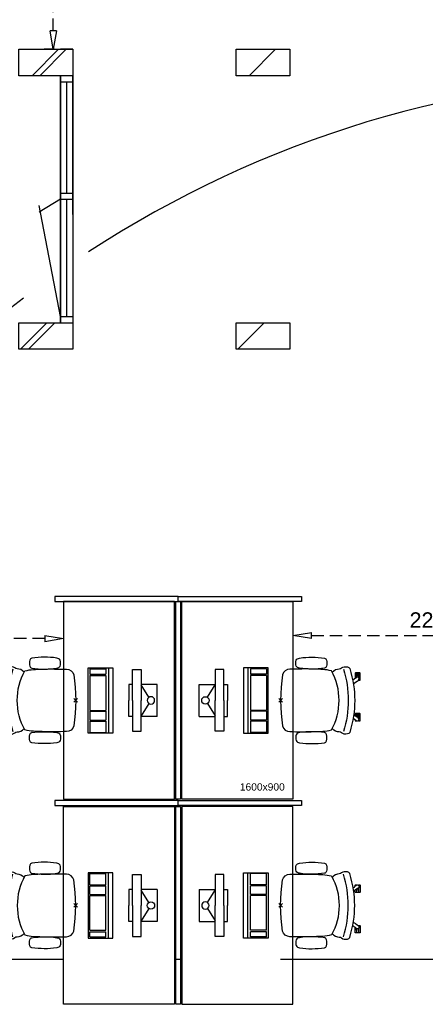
# Model space of a CAD drawing. Header units: millimetres. Extents: x -75976 to 232306, y 42824 to 140527.
# Tile 28 of 199: x 76371 to 79657, y 81319 to 89289. Entities that reach past the tile are written whole.
import ezdxf

# ---------------------------------------------------------------- set-up
doc = ezdxf.new("R2010")
doc.units = ezdxf.units.MM
doc.header["$LTSCALE"] = 400
doc.header["$PDMODE"] = 3
doc.header["$PDSIZE"] = 15
doc.linetypes.add('HIDDEN', pattern=[0.375, 0.25, -0.125])
for name, color, linetype in [('-gd', 2, 'Continuous'), ('-ve', 2, 'HIDDEN'), ('inlay', 6, 'Continuous'), ('inr', 4, 'Continuous'), ('plat', 5, 'Continuous'), ('sona-s008_ip0', 7, 'Continuous'), ('symbol', 1, 'Continuous')]:
    doc.layers.add(name, color=color, linetype=linetype)
doc.layers.add('mat-kalkzandsteen', color=5, linetype='Continuous', lineweight=25)
doc.layers.add('None', color=7, linetype='Continuous', lineweight=9)
doc.styles.add('Arial', font='arial.ttf', dxfattribs={"height": 176.388889})
doc.styles.get("Standard").update_dxf_attribs({"font": 'arial.ttf'})
doc.dimstyles.new('CAL-N1-050-25', dxfattribs={"dimscale": 50, "dimtxt": 2.5, "dimasz": 3, "dimexe": 1.5, "dimexo": 0, "dimgap": 0.3, "dimtad": 0, "dimdec": 4, "dimrnd": 1, "dimdsep": 46, "dimtxsty": 'Standard', "dimblk": 'CLOSED', "dimcen": 0, "dimdle": 1.25, "dimclrt": 249, "dimadec": 0, "dimazin": 0, "dimtfac": 0.9, "dimtdec": 4, "dimtix": 1, "dimtmove": 0, "dimatfit": 3, "dimldrblk": 'CLOSED', "dimfxl": 1, "dimtvp": 1, "dimtolj": 1, "dimtzin": 0, "dimarcsym": 0})

# ---------------------------------------------------------------- blocks, each defined once
blk = doc.blocks.new('*X37')
at = {"layer": 'None', "lineweight": 9}
blk.add_line((-33357.4, 2705), (-33143.4, 2919), dxfattribs=at)
blk = doc.blocks.new('*X38')
at = {"layer": 'None', "lineweight": 9}
blk.add_line((-31660.4, 2705), (-31446.4, 2919), dxfattribs=at)
blk = doc.blocks.new('*X48')
at = {"layer": 'None', "lineweight": 9}
blk.add_line((-33450.1, 491), (-33236.1, 705), dxfattribs=at)
blk = doc.blocks.new('*X49')
at = {"layer": 'None', "lineweight": 9}
blk.add_line((-31753.1, 491), (-31539.1, 705), dxfattribs=at)
blk = doc.blocks.new('*X115')
at = {"layer": 'None', "lineweight": 9}
blk.add_line((-33357.4, 2705), (-33143.4, 2919), dxfattribs=at)
blk = doc.blocks.new('*X124')
at = {"layer": 'None', "lineweight": 9}
blk.add_line((-31660.4, 2705), (-31446.4, 2919), dxfattribs=at)
blk = doc.blocks.new('*X128')
at = {"layer": 'None', "lineweight": 9}
blk.add_line((-31753.1, 491), (-31539.1, 705), dxfattribs=at)
blk = doc.blocks.new('_CLOSED')
at = {"color": 0, "linetype": 'ByBlock'}
for p, q in [((-1, 0.167), (0, 0)), ((-1, 0.167), (-1, -0.167)), ((0, 0), (-1, -0.167))]:
    blk.add_line(p, q, dxfattribs=at)
blk = doc.blocks.new('*D1456')
at = {"layer": '-ve', "color": 0, "lineweight": -2, "transparency": 16777216}
for p, q in [((78584.5, 84578.5), (78584.5, 84228.5)), ((80861.9, 84578.5), (80861.9, 84228.5)), ((78734.5, 84303.5), (80711.9, 84303.5))]:
    blk.add_line(p, q, dxfattribs=at)
at = {"layer": 'Defpoints', "color": 0, "transparency": 16777216}
for p in [(78584.5, 84578.5), (80861.9, 84578.5), (80861.9, 84303.5)]:
    blk.add_point(p, dxfattribs=at)
at = {"layer": '-ve', "color": 0, "lineweight": -2, "transparency": 16777216, "xscale": 150, "yscale": 150, "zscale": 150, "rotation": 180}
blk.add_blockref('_CLOSED', (78584.5, 84303.5), dxfattribs=at)
at = {"layer": '-ve', "color": 0, "lineweight": -2, "transparency": 16777216, "xscale": 150, "yscale": 150, "zscale": 150}
blk.add_blockref('_CLOSED', (80861.9, 84303.5), dxfattribs=at)
at = {"layer": '-ve', "color": 249, "transparency": 16777216, "insert": (79723.2, 84429), "char_height": 125, "attachment_point": 5}
blk.add_mtext('\\A1;2277', dxfattribs=at)
blk = doc.blocks.new('*D1457')
at = {"layer": '-ve', "color": 0, "lineweight": -2, "transparency": 16777216}
for p, q in [((75440.4, 84578.5), (75440.4, 84203.9)), ((76724.5, 84578.5), (76724.5, 84203.9)), ((76574.5, 84278.9), (75590.4, 84278.9))]:
    blk.add_line(p, q, dxfattribs=at)
at = {"layer": 'Defpoints', "color": 0, "transparency": 16777216}
for p in [(75440.4, 84578.5), (76724.5, 84578.5), (75440.4, 84278.9)]:
    blk.add_point(p, dxfattribs=at)
at = {"layer": '-ve', "color": 0, "lineweight": -2, "transparency": 16777216, "xscale": 150, "yscale": 150, "zscale": 150, "rotation": 180}
blk.add_blockref('_CLOSED', (75440.4, 84278.9), dxfattribs=at)
at = {"layer": '-ve', "color": 0, "lineweight": -2, "transparency": 16777216, "xscale": 150, "yscale": 150, "zscale": 150}
blk.add_blockref('_CLOSED', (76724.5, 84278.9), dxfattribs=at)
at = {"layer": '-ve', "color": 249, "transparency": 16777216, "insert": (76082.4, 84406.5), "char_height": 125, "attachment_point": 5}
blk.add_mtext('\\A1;1284', dxfattribs=at)
blk = doc.blocks.new('SONA-S008_B2')
at = {"layer": '-gd'}
blk.add_open_spline([(-253, -509.5), (-87.8, -560.2), (87.8, -560.2), (253, -509.5)], degree=3, dxfattribs=at)
for points in [[(-206.6, -15.8), (-79.4, 5.3), (79.6, 5.3), (206.6, -15.8)], [(-253, -272.1), (-257.1, -206.8), (-252.1, -139.2), (-253, -73.9)], [(-253, -73.9), (-253.4, -51.6), (-233.1, -20.2), (-206.6, -15.8)], [(206.6, -15.8), (233.1, -20.2), (253.4, -51.6), (253, -73.9)], [(253, -73.9), (252.1, -139.2), (257.1, -206.8), (253, -272.1)], [(-342.5, -153.6), (-353.5, -221.1), (-351.5, -287.6), (-342.5, -355.4)], [(-325.3, -126.1), (-337, -131.7), (-340.4, -140.8), (-342.5, -153.6)], [(-277.9, -126.1), (-287.8, -121.3), (-315.3, -121.3), (-325.3, -126.1)], [(-260.7, -153.6), (-262.7, -140.8), (-266.2, -131.7), (-277.9, -126.1)], [(-260.7, -355.4), (-251.6, -287.6), (-249.7, -221.1), (-260.7, -153.6)], [(260.6, -355.4), (251.6, -287.6), (249.7, -221.1), (260.6, -153.6)], [(260.6, -153.6), (262.7, -140.8), (266.2, -131.7), (277.9, -126.1)], [(277.9, -126.1), (287.8, -121.3), (315.3, -121.3), (325.3, -126.1)], [(325.3, -126.1), (337, -131.7), (340.4, -140.8), (342.5, -153.6)], [(342.5, -153.6), (353.4, -221.1), (351.5, -287.6), (342.5, -355.4)], [(-255.2, -303.9), (-254.1, -304.3), (-252.9, -304.7), (-251.7, -305.1)], [(-238.9, -411.5), (-253, -365.7), (-250.2, -318.7), (-253, -272.1)], [(253, -272.1), (250.2, -318.7), (253, -365.7), (238.9, -411.5)], [(251.9, -297.7), (252.9, -297.4), (253.8, -297.1), (254.7, -296.8)], [(-342.5, -355.4), (-341.5, -363), (-333.6, -369.9), (-326.1, -371.8)], [(-326.1, -371.8), (-310.3, -375.7), (-292.8, -375.7), (-277, -371.8)], [(-277, -371.8), (-269.5, -369.9), (-261.7, -363), (-260.7, -355.4)], [(-250.7, -332.5), (-253.1, -331.7), (-255.4, -330.9), (-257.6, -330.2)], [(256.9, -323.2), (255, -323.8), (253.1, -324.4), (251, -325.1)], [(277, -371.8), (269.5, -369.9), (261.7, -363), (260.6, -355.4)], [(326.1, -371.8), (310.3, -375.7), (292.8, -375.7), (277, -371.8)], [(342.5, -355.4), (341.5, -363), (333.6, -369.9), (326.1, -371.8)], [(-255.5, -473.7), (-255.4, -489), (-270.3, -500.1), (-272.1, -515.2)], [(-227.3, -418.1), (-247.1, -436.6), (-255.7, -455.2), (-255.5, -473.7)], [(238.9, -411.5), (95.4, -494.5), (-95.5, -494.5), (-238.9, -411.5)], [(255.5, -473.7), (255.7, -455.2), (247.1, -436.6), (227.3, -418.1)], [(272.1, -515.2), (270.3, -500.1), (255.4, -489), (255.5, -473.7)], [(-272.1, -515.2), (-274.4, -533.8), (-273.7, -555.7), (-258.6, -560.1)], [(258.6, -560.1), (273.7, -555.6), (274.4, -533.8), (272.1, -515.2)], [(-258.6, -560.1), (-77.4, -613.6), (78.8, -613.6), (258.6, -560.1)], [(-222.5, -641.1), (-222.5, -641.1), (-222.4, -632.9), (-222.4, -632.9)], [(-222.4, -606.9), (-222.4, -604.9), (-220.7, -603.3), (-218.7, -603.3)], [(-222.4, -615.1), (-222.4, -615.1), (-222.4, -606.9), (-222.4, -606.9)], [(-218.8, -615.1), (-218.8, -615.1), (-222.4, -615.1), (-222.4, -615.1)], [(-222.4, -629.9), (-222.4, -629.9), (-222.4, -618.1), (-222.4, -618.1)], [(-222.4, -618.1), (-222.4, -618.1), (-198.5, -618.1), (-198.5, -618.1)], [(-198.6, -630), (-198.6, -630), (-222.4, -629.9), (-222.4, -629.9)], [(-222.4, -632.9), (-222.4, -632.9), (-218.8, -632.9), (-218.8, -632.9)], [(-198.5, -615.1), (-198.5, -615.1), (-218.8, -615.1), (-218.8, -615.1)], [(-218.8, -632.9), (-218.8, -632.9), (-198.6, -633), (-198.6, -633)], [(-218.7, -603.3), (-218.7, -603.3), (-192, -603.3), (-176.8, -603.3)], [(-198.6, -633), (-198.6, -633), (-198.6, -630), (-198.6, -630)], [(-198.6, -630), (-198.6, -630), (-186.7, -630), (-186.7, -630)], [(-198.6, -633), (-198.6, -633), (-186.7, -633), (-186.7, -633)], [(-198.5, -618.1), (-198.5, -618.1), (-198.5, -615.1), (-198.5, -615.1)], [(-198.5, -615.1), (-198.5, -615.1), (-186.7, -615.2), (-186.7, -615.2)], [(-198.5, -618.1), (-198.5, -618.1), (-189.1, -618.2), (-187.1, -618.2)], [(-182.7, -633.4), (-188.4, -629.2), (-189.7, -621.1), (-185.5, -615.4)], [(-185.4, -615.2), (-186.2, -615.2), (-186.7, -615.2), (-186.7, -615.2)], [(-186.7, -615.2), (-186.7, -615.2), (-186.7, -616.4), (-186.7, -617.3)], [(-185.9, -630), (-186.4, -630), (-186.7, -630), (-186.7, -630)], [(-186.7, -630), (-186.7, -630), (-186.7, -633), (-186.7, -633)], [(-186.7, -633), (-186.7, -633), (-185.3, -633), (-183.1, -633)], [(-185.5, -615.4), (-185.5, -615.4), (-176.5, -602.9), (-162.6, -583.8)], [(-164.7, -630.5), (-168.8, -636.2), (-176.9, -637.5), (-182.7, -633.4)], [(-182.7, -633.4), (-182.7, -633.4), (-182.7, -633.4), (-182.7, -633.4)], [(-167.1, -633), (-166.7, -633), (-166.5, -633), (-166.5, -633)], [(-166.5, -633), (-166.5, -633), (-162.9, -633.1), (-162.9, -633.1)], [(-134.5, -588.9), (-152.4, -613.6), (-164.7, -630.5), (-164.7, -630.5)], [(-162.8, -630.1), (-162.8, -630.1), (-163.4, -630.1), (-164.4, -630)], [(-162.9, -633.1), (-162.9, -633.1), (-162.9, -641.3), (-162.9, -641.3)], [(-162.8, -628), (-162.8, -629.2), (-162.8, -630.1), (-162.8, -630.1)], [(106.4, -606.6), (106.4, -604.6), (108, -603), (110, -603)], [(106.4, -614.8), (106.4, -614.8), (106.4, -606.6), (106.4, -606.6)], [(110.1, -614.8), (110.1, -614.8), (106.4, -614.8), (106.4, -614.8)], [(106.4, -629.7), (106.4, -629.7), (106.4, -617.8), (106.4, -617.8)], [(106.4, -617.8), (106.4, -617.8), (130.3, -617.8), (130.3, -617.8)], [(130.3, -629.6), (130.3, -629.6), (106.4, -629.7), (106.4, -629.7)], [(106.4, -640.9), (106.4, -640.9), (106.4, -632.7), (106.4, -632.7)], [(106.4, -632.7), (106.4, -632.7), (110.1, -632.7), (110.1, -632.7)], [(110, -603), (110, -603), (115.6, -603), (123.1, -603)], [(130.3, -614.8), (130.3, -614.8), (110.1, -614.8), (110.1, -614.8)], [(110.1, -632.7), (110.1, -632.7), (130.3, -632.6), (130.3, -632.6)], [(143.1, -630.4), (143.1, -630.4), (131.8, -614.9), (115.2, -592)], [(130.3, -617.8), (130.3, -617.8), (130.3, -614.8), (130.3, -614.8)], [(130.3, -614.8), (130.3, -614.8), (130.9, -614.8), (131.7, -614.8)], [(130.3, -617.8), (130.3, -617.8), (131.9, -617.8), (133.9, -617.8)], [(130.3, -632.6), (130.3, -632.6), (130.3, -629.6), (130.3, -629.6)], [(130.3, -629.6), (130.3, -629.6), (142.1, -629.6), (142.1, -629.6)], [(130.3, -632.6), (130.3, -632.6), (142.2, -632.6), (142.2, -632.6)], [(142.5, -629.6), (142.3, -629.6), (142.1, -629.6), (142.1, -629.6)], [(142.1, -629.6), (142.1, -629.6), (142.2, -632.6), (142.2, -632.6)], [(142.2, -632.6), (142.2, -632.6), (143.3, -632.6), (145.1, -632.6)], [(161.1, -633.2), (155.3, -637.4), (147.2, -636.1), (143.1, -630.4)], [(143.7, -587.5), (156, -604.4), (163.9, -615.2), (163.9, -615.2)], [(154.9, -602.9), (159.4, -602.9), (162.3, -602.9), (162.3, -602.9)], [(163.9, -615.2), (168.1, -621), (166.8, -629.1), (161.1, -633.2)], [(161.1, -633.2), (161.1, -633.2), (161.1, -633.2), (161.1, -633.2)], [(161.8, -632.6), (162.2, -632.6), (162.4, -632.6), (162.4, -632.6)], [(162.3, -602.9), (164.4, -602.9), (166, -604.6), (166, -606.6)], [(162.4, -632.6), (162.4, -632.6), (166, -632.6), (166, -632.6)], [(166, -614.8), (166, -614.8), (164.6, -614.8), (163.5, -614.8)], [(166, -629.6), (166, -629.6), (165.4, -629.6), (164.4, -629.6)], [(165.3, -617.8), (165.8, -617.8), (166, -617.8), (166, -617.8)], [(166, -606.6), (166, -606.6), (166, -614.8), (166, -614.8)], [(166, -617.8), (166, -617.8), (166, -618.6), (166, -619.9)], [(166, -625.7), (166, -627.8), (166, -629.6), (166, -629.6)], [(166, -632.6), (166, -632.6), (166, -640.8), (166, -640.8)], [(-218.8, -644.8), (-220.8, -644.8), (-222.5, -643.1), (-222.5, -641.1)], [(-166.5, -644.9), (-166.5, -644.9), (-218.8, -644.8), (-218.8, -644.8)], [(-162.9, -641.3), (-162.9, -643.3), (-164.5, -644.9), (-166.5, -644.9)], [(110.1, -644.5), (108.1, -644.5), (106.5, -642.9), (106.4, -640.9)], [(162.4, -644.4), (162.4, -644.4), (110.1, -644.5), (110.1, -644.5)], [(166, -640.8), (166, -642.8), (164.4, -644.4), (162.4, -644.4)]]:
    blk.add_open_spline(points, degree=3)
at = {"layer": 'sona-s008_ip0'}
blk.add_point((0, 0), dxfattribs=at)
blk = doc.blocks.new('SYMB-CMP4_B2')
for p, q in [((-130, 558.1), (130, 558.1)), ((-130, 558.1), (-130, 428.1)), ((130, 558.1), (130, 428.1)), ((-25.3, 491.9), (-125, 428.1)), ((25.3, 491.9), (125, 428.1)), ((-250, 358.1), (-250, 428.1)), ((-250, 428.1), (0, 428.1)), ((250, 428.1), (0, 428.1)), ((250, 358.1), (250, 428.1)), ((0, 358.1), (-250, 358.1)), ((-130, 358.1), (-130, 328.1)), ((-130, 328.1), (0, 328.1)), ((0, 358.1), (250, 358.1)), ((130, 328.1), (0, 328.1)), ((130, 358.1), (130, 328.1)), ((265, 200), (-265, 200)), ((-265, 200), (-265, 0)), ((265, 162.9), (-265, 162.9)), ((265, 0), (265, 200)), ((-166.8, 141.5), (-259.7, 141.5)), ((-259.7, 12.9), (-259.7, 141.5)), ((-166.8, 12.9), (-166.8, 141.5)), ((-88, 141.5), (-159.1, 141.5)), ((-159.1, 12.9), (-159.1, 141.5)), ((-88, 12.9), (-88, 141.5)), ((200.4, 141.5), (-81.5, 141.5)), ((-81.5, 12.9), (-81.5, 141.5)), ((200.4, 12.9), (200.4, 141.5)), ((254.7, 141.5), (212.3, 141.5)), ((212.3, 12.9), (212.3, 141.5)), ((254.7, 12.9), (254.7, 141.5)), ((-265, 0), (265, 0)), ((-166.8, 12.9), (-259.7, 12.9)), ((-88, 12.9), (-159.1, 12.9)), ((200.4, 12.9), (-81.5, 12.9)), ((254.7, 12.9), (212.3, 12.9))]:
    blk.add_line(p, q)
blk.add_circle((0, 508.1), 30)
blk = doc.blocks.new('*D1484')
at = {"layer": '-ve', "color": 0, "lineweight": -2, "transparency": 16777216}
for p, q in [((76800.4, 90510), (76567.8, 90510)), ((76642.8, 89199), (76642.8, 90360)), ((76800.4, 89049), (76567.8, 89049))]:
    blk.add_line(p, q, dxfattribs=at)
at = {"layer": 'Defpoints', "color": 0, "transparency": 16777216}
for p in [(76642.8, 90510), (76800.4, 90510), (76800.4, 89049)]:
    blk.add_point(p, dxfattribs=at)
at = {"layer": '-ve', "color": 0, "lineweight": -2, "transparency": 16777216, "xscale": 150, "yscale": 150, "zscale": 150}
for p, rotation in [((76642.8, 90510), 90), ((76642.8, 89049), 270)]:
    blk.add_blockref('_CLOSED', p, dxfattribs=dict(at, rotation=rotation))
at = {"layer": '-ve', "color": 249, "transparency": 16777216, "insert": (76515.2, 89779.5), "char_height": 125, "attachment_point": 5, "rotation": 90}
blk.add_mtext('\\A1;1461', dxfattribs=at)

msp = doc.modelspace()

# ---------------------------------------------------------------- linework, layer by layer
at = {"layer": 'inlay'}
for p, q in [((69773.85564, 81683.91679), (76726.51104, 81683.91679)), ((77624.51104, 81683.91679), (77684.51104, 81683.91679)), ((78484.51104, 81683.91679), (80961.85564, 81683.91679))]:
    msp.add_line(p, q, dxfattribs=at)
for points in [[(76750.35564, 88785.0182), (76750.35564, 87885.0182)], [(76750.35564, 87835.0182), (76750.35564, 86885.0182)]]:
    msp.add_lwpolyline(points, dxfattribs=at)
for start, end in [(90.472039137, 123.197182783), (127.43372594, 155.24006298)]:
    msp.add_arc((81715.37469, 80093.59334), 8741.72153, start, end, dxfattribs=at)
at = {"layer": 'inr'}
for points in [[(76654.51104, 84578.54644), (77654.51104, 84578.54644), (77654.51104, 84618.54644), (76654.51104, 84618.54644)], [(77624.51104, 82978.54644), (77624.51104, 84578.54644), (76724.51104, 84578.54644), (76724.51104, 82978.54644)], [(77634.51104, 82978.54644), (77634.51104, 84578.54644), (77674.51104, 84578.54644), (77674.51104, 82978.54644)], [(78654.51104, 84578.54644), (77654.51104, 84578.54644), (77654.51104, 84618.54644), (78654.51104, 84618.54644)], [(77684.51104, 82978.54644), (77684.51104, 84578.54644), (78584.51104, 84578.54644), (78584.51104, 82978.54644)], [(76654.51104, 82928.54644), (77654.51104, 82928.54644), (77654.51104, 82968.54644), (76654.51104, 82968.54644)], [(77624.51104, 82918.54644), (77624.51104, 81318.54644), (76724.51104, 81318.54644), (76724.51104, 82918.54644)], [(77634.51104, 81318.54644), (77634.51104, 82918.54644), (77674.51104, 82918.54644), (77674.51104, 81318.54644)], [(78654.51104, 82928.54644), (77654.51104, 82928.54644), (77654.51104, 82968.54644), (78654.51104, 82968.54644)], [(77684.51104, 82918.54644), (77684.51104, 81318.54644), (78584.51104, 81318.54644), (78584.51104, 82918.54644)]]:
    msp.add_lwpolyline(points, close=True, dxfattribs=at)
at = {"layer": 'mat-kalkzandsteen', "lineweight": 25}
for p, q in [((76700.35564, 88835.0182), (76700.35564, 86835.0182)), ((76700.35564, 88835.0182), (76700.35564, 86835.0182)), ((76800.35564, 88835.0182), (76800.35564, 86835.0182)), ((76800.35564, 88835.0182), (76800.35564, 86835.0182)), ((76700.35564, 88785.0182), (76800.35564, 88785.0182)), ((76700.35564, 87835.0182), (76527.48588, 87729.64516)), ((76700.35564, 86885.0182), (76527.48588, 87784.53904))]:
    msp.add_line(p, q, dxfattribs=at)
for points in [[(76363.35564, 89049.0182), (76800.35564, 89049.0182), (76800.35564, 88835.0182), (76363.35564, 88835.0182)], [(76363.35564, 89049.0182), (76800.35564, 89049.0182), (76800.35564, 88835.0182), (76363.35564, 88835.0182)], [(76363.35564, 89049.0182), (76800.35564, 89049.0182), (76800.35564, 88835.0182), (76363.35564, 88835.0182)], [(78123.35564, 89049.0182), (78560.35564, 89049.0182), (78560.35564, 88835.0182), (78123.35564, 88835.0182)], [(76363.35564, 86835.0182), (76800.35564, 86835.0182), (76800.35564, 86621.0182), (76363.35564, 86621.0182)], [(76363.35564, 86835.0182), (76800.35564, 86835.0182), (76800.35564, 86621.0182), (76363.35564, 86621.0182)], [(78123.35564, 86835.0182), (78560.35564, 86835.0182), (78560.35564, 86621.0182), (78123.35564, 86621.0182)]]:
    msp.add_lwpolyline(points, close=True, dxfattribs=at)
for points in [[(76700.35564, 87712.0182), (76700.35564, 88835.0182)], [(76700.35564, 86835.0182), (76700.35564, 88835.0182)], [(76700.35564, 88835.0182), (76700.35564, 86835.0182)], [(76800.35564, 87712.0182), (76800.35564, 88835.0182)]]:
    msp.add_lwpolyline(points, dxfattribs=at)
at = {"layer": 'plat'}
for p, q in [((76700.35564, 88785.0182), (76800.35564, 88785.0182)), ((76700.35564, 87885.0182), (76800.35564, 87885.0182)), ((76700.35564, 87835.0182), (76800.35564, 87835.0182)), ((76700.35564, 86885.0182), (76800.35564, 86885.0182)), ((76700.35564, 86835.0182), (76800.35564, 86835.0182))]:
    msp.add_line(p, q, dxfattribs=at)

# ---------------------------------------------------------------- block references
at = {"layer": 'inr'}
for p, rotation in [((76824.51104, 83778.54644), 270), ((78484.51104, 82118.54644), 90)]:
    msp.add_blockref('SONA-S008_B2', p, dxfattribs=dict(at, rotation=rotation))
at = {"layer": 'inr', "xscale": -1}
for p, rotation in [((78484.51104, 83778.54644), 90), ((76824.51104, 82118.54644), 270)]:
    msp.add_blockref('SONA-S008_B2', p, dxfattribs=dict(at, rotation=rotation))
at = {"layer": 'mat-kalkzandsteen'}
for name, p in [('*X124', (108130.79627, 86130.0182)), ('*X37', (109890.79627, 86130.0182)), ('*X115', (109890.79627, 86130.0182)), ('*X38', (109890.79627, 86130.0182)), ('*X128', (108130.79627, 86130.0182)), ('*X48', (109890.79627, 86130.0182)), ('*X49', (109890.79627, 86130.0182))]:
    msp.add_blockref(name, p, dxfattribs=at)
at = {"layer": 'symbol', "xscale": -1}
for p, rotation in [((76925.99974, 83778.54644), 270), ((78383.02234, 82118.54644), 90)]:
    msp.add_blockref('SYMB-CMP4_B2', p, dxfattribs=dict(at, rotation=rotation))
at = {"layer": 'symbol'}
for p, rotation in [((78383.02234, 83778.54644), 90.00000000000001), ((76925.99974, 82118.54644), 270)]:
    msp.add_blockref('SYMB-CMP4_B2', p, dxfattribs=dict(at, rotation=rotation))

# ---------------------------------------------------------------- texts
at = {"layer": 'plat', "insert": (78154.3685, 83107.79923), "char_height": 59.266667, "attachment_point": 1, "style": 'Arial'}
msp.add_mtext('1600x900', dxfattribs=at)

# ---------------------------------------------------------------- dimensions: what is measured, and where the dimension line sits
at = {"layer": '-ve'}
for p1, p2, distance, picture, middle in [((76800.35564, 89049.0182), (76800.35564, 90510.0182), 157.53379, '*D1484', (76515.1786, 89779.5182)), ((76724.51104, 84578.54644), (75440.35564, 84578.54644), 299.64512, '*D1457', (76082.43334, 84406.54457)), ((78584.51104, 84578.54644), (80861.85564, 84578.54644), -275.02884, '*D1456', (79723.18334, 84429.02919))]:
    dim = msp.add_aligned_dim(p1=p1, p2=p2, distance=distance, dimstyle='CAL-N1-050-25', dxfattribs=at)
    dim.commit()
    dim.dimension.update_dxf_attribs({"geometry": picture, "text_midpoint": middle})

doc.saveas('drawing.dxf')
